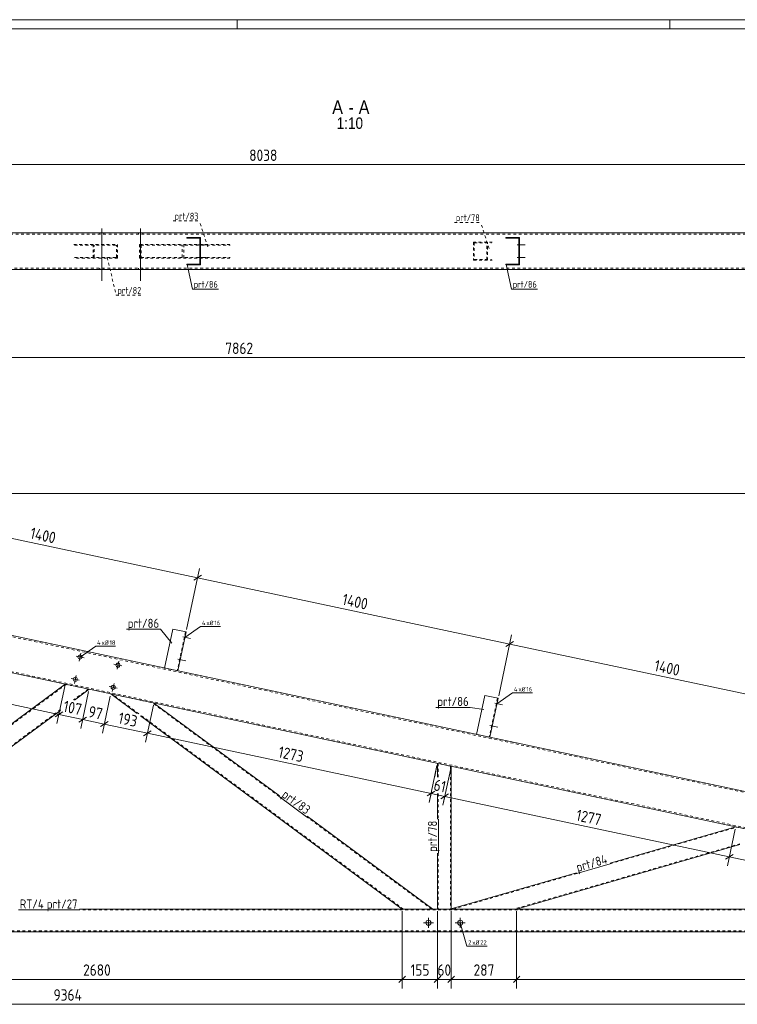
# Model space of a CAD drawing. Header units: millimetres. Extents: x 1 to 1188, y 1 to 840.
# Tile 6 of 7: x 523 to 838, y 408 to 840. Entities that reach past the tile are written whole.
import ezdxf

# ---------------------------------------------------------------- set-up
doc = ezdxf.new("R2010")
doc.units = ezdxf.units.MM
doc.header["$LTSCALE"] = 0.6
doc.linetypes.add('XKITLINE00', pattern=[0])
doc.linetypes.add('XKITLINE02', pattern=[4, 2, -2])
for name, color, linetype, lineweight in [('Bolt', 7, 'Continuous', 0), ('BoltMark', 3, 'Continuous', 0), ('DrawingSheet', 5, 'Continuous', 0), ('OtherObjectType', 1, 'Continuous', 0), ('Part', 2, 'Continuous', 0), ('PartMark', 3, 'Continuous', 0), ('Z-DIMENSIONS', 1, 'Continuous', 0)]:
    doc.layers.add(name, color=color, linetype=linetype, lineweight=lineweight)
doc.styles.add('ARIAL', font='ARIAL.TTF')
doc.styles.add('ISOCPEUR', font='ISOCPEUR.TTF')

msp = doc.modelspace()

# ---------------------------------------------------------------- linework, layer by layer
at = {"layer": 'Bolt', "color": 4, "linetype": 'XKITLINE00', "lineweight": 0}
for p, q in [((558.71, 748.46), (558.71, 725.46)), ((558.71, 748.46), (558.71, 725.46)), ((575.71, 748.46), (575.71, 725.46)), ((575.71, 748.46), (575.71, 725.46)), ((557.81, 746.45), (557.81, 745.95)), ((557.81, 746.45), (557.81, 745.95)), ((559.61, 746.45), (559.61, 745.95)), ((559.61, 746.45), (559.61, 745.95)), ((574.81, 746.45), (574.81, 745.95)), ((574.81, 746.45), (574.81, 745.95)), ((576.61, 746.45), (576.61, 745.95)), ((576.61, 746.45), (576.61, 745.95)), ((600.94, 741.2), (604.49, 741.2)), ((600.94, 741.2), (604.49, 741.2)), ((601.69, 742), (601.99, 742)), ((601.69, 742), (601.99, 742)), ((601.69, 740.4), (601.99, 740.4)), ((601.69, 740.4), (601.99, 740.4)), ((740.94, 741.2), (744.49, 741.2)), ((740.94, 741.2), (744.49, 741.2)), ((741.69, 742), (741.99, 742)), ((741.69, 742), (741.99, 742)), ((741.69, 740.4), (741.99, 740.4)), ((741.69, 740.4), (741.99, 740.4)), ((600.94, 735.7), (604.49, 735.7)), ((600.94, 735.7), (604.49, 735.7)), ((601.69, 736.5), (601.99, 736.5)), ((601.69, 736.5), (601.99, 736.5)), ((601.69, 734.9), (601.99, 734.9)), ((601.69, 734.9), (601.99, 734.9)), ((740.94, 735.7), (744.49, 735.7)), ((740.94, 735.7), (744.49, 735.7)), ((741.69, 736.5), (741.99, 736.5)), ((741.69, 736.5), (741.99, 736.5)), ((741.69, 734.9), (741.99, 734.9)), ((741.69, 734.9), (741.99, 734.9)), ((557.81, 730.95), (557.81, 730.45)), ((557.81, 730.95), (557.81, 730.45)), ((559.61, 730.95), (559.61, 730.45)), ((559.61, 730.95), (559.61, 730.45)), ((574.81, 730.95), (574.81, 730.45)), ((574.81, 730.95), (574.81, 730.45)), ((576.61, 730.95), (576.61, 730.45)), ((576.61, 730.95), (576.61, 730.45)), ((594.15, 569.23), (597.62, 568.49)), ((594.15, 569.23), (597.62, 568.49)), ((594.71, 568.29), (595.01, 568.23)), ((594.71, 568.29), (595.01, 568.23)), ((595.05, 569.86), (595.34, 569.79)), ((595.05, 569.86), (595.34, 569.79)), ((548.73, 558.64), (549.48, 562.16)), ((547.34, 560.77), (550.86, 560.02)), ((563.97, 557.24), (567.49, 556.49)), ((565.36, 555.1), (566.11, 558.62)), ((592.07, 559.45), (595.54, 558.71)), ((592.07, 559.45), (595.54, 558.71)), ((592.64, 558.51), (592.93, 558.45)), ((592.64, 558.51), (592.93, 558.45)), ((592.97, 560.07), (593.26, 560.01)), ((592.97, 560.07), (593.26, 560.01)), ((545.26, 550.99), (548.78, 550.24)), ((546.65, 548.85), (547.4, 552.38)), ((563.28, 545.32), (564.03, 548.84)), ((561.89, 547.45), (565.41, 546.71)), ((731.09, 540.12), (734.56, 539.38)), ((731.09, 540.12), (734.56, 539.38)), ((731.99, 540.75), (732.28, 540.69)), ((731.99, 540.75), (732.28, 540.69)), ((731.66, 539.18), (731.95, 539.12)), ((731.66, 539.18), (731.95, 539.12)), ((729.01, 530.34), (732.48, 529.6)), ((729.01, 530.34), (732.48, 529.6)), ((729.58, 529.4), (729.87, 529.34)), ((729.58, 529.4), (729.87, 529.34)), ((729.91, 530.97), (730.2, 530.9)), ((729.91, 530.97), (730.2, 530.9)), ((702, 441.67), (702, 446.07)), ((716, 441.67), (716, 446.07)), ((699.8, 443.87), (704.2, 443.87)), ((713.8, 443.87), (718.2, 443.87))]:
    msp.add_line(p, q, dxfattribs=at)
for centre, radius in [((549.1, 560.4), 0.9), ((565.73, 556.86), 0.9), ((547.02, 550.61), 0.9), ((563.65, 547.08), 0.9), ((702, 443.87), 1.1), ((716, 443.87), 1.1)]:
    msp.add_circle(centre, radius, dxfattribs=at)
at = {"layer": 'BoltMark', "color": 4, "linetype": 'XKITLINE00', "lineweight": 0}
for p, q in [((595.13, 569.02), (602.01, 573.78)), ((602.01, 573.78), (610.76, 573.78)), ((549.1, 560.4), (555.98, 565.16)), ((555.98, 565.16), (564.74, 565.16)), ((732.07, 539.91), (738.95, 544.68)), ((738.95, 544.68), (747.71, 544.68)), ((716, 443.87), (718.85, 433.58)), ((718.85, 433.58), (727.78, 433.58))]:
    msp.add_line(p, q, dxfattribs=at)
at = {"layer": 'DrawingSheet', "color": 2, "linetype": 'XKITLINE00', "lineweight": 0}
for p, q in [((1188, 840), (1, 840)), ((618, 836), (618, 840)), ((808, 836), (808, 840))]:
    msp.add_line(p, q, dxfattribs=at)
at = {"layer": 'DrawingSheet', "color": 3, "linetype": 'XKITLINE00', "lineweight": 0}
msp.add_line((1184, 836), (5, 836), dxfattribs=at)
at = {"layer": 'Part', "color": 2, "linetype": 'XKITLINE00', "lineweight": 0}
for p, q in [((227.49, 746.45), (1031.28, 746.45)), ((595.99, 744.15), (595.99, 744.45)), ((595.99, 744.45), (601.99, 744.45)), ((601.69, 744.15), (595.99, 744.15)), ((601.69, 732.75), (601.69, 744.15)), ((601.99, 744.45), (601.99, 732.45)), ((735.99, 744.15), (735.99, 744.45)), ((735.99, 744.45), (741.99, 744.45)), ((741.69, 744.15), (735.99, 744.15)), ((741.69, 732.75), (741.69, 744.15)), ((741.99, 744.45), (741.99, 732.45)), ((227.49, 730.45), (1031.28, 730.45)), ((595.99, 732.45), (595.99, 732.75)), ((595.99, 732.75), (601.69, 732.75)), ((601.99, 732.45), (595.99, 732.45)), ((735.99, 732.45), (735.99, 732.75)), ((735.99, 732.75), (741.69, 732.75)), ((741.99, 732.45), (735.99, 732.45)), ((995.97, 452.13), (222.42, 616.55)), ((1011.97, 465.09), (368.06, 601.95)), ((589.83, 572.7), (586.19, 555.59)), ((595.69, 571.46), (589.83, 572.7)), ((592.06, 554.34), (595.69, 571.46)), ((542.64, 548.49), (481.84, 503.62)), ((553.1, 546.26), (546.69, 541.53)), ((574.16, 535.7), (562.58, 544.25)), ((636.7, 499.49), (581.5, 540.23)), ((726.77, 543.6), (723.13, 526.48)), ((732.64, 542.35), (726.77, 543.6)), ((729, 525.23), (732.64, 542.35)), ((540.46, 536.93), (422.48, 449.87)), ((690.46, 449.87), (575.62, 534.63)), ((705.97, 513.77), (705.97, 507.72)), ((711.97, 512.49), (711.97, 449.87)), ((705.97, 500.57), (705.97, 489.3)), ((703.93, 449.87), (648.73, 490.61)), ((836.85, 485.95), (781.71, 470.03)), ((838.68, 478.15), (740.71, 449.87)), ((705.97, 474.35), (705.97, 449.87)), ((767.01, 465.79), (711.97, 449.9)), ((995.47, 449.87), (548.89, 449.87)), ((995.47, 439.87), (75.5, 439.87))]:
    msp.add_line(p, q, dxfattribs=at)
at = {"layer": 'Part', "color": 7, "linetype": 'XKITLINE02', "lineweight": 0}
for p, q in [((1030.88, 745.95), (227.49, 745.95)), ((546.35, 741.45), (565.56, 741.45)), ((546.75, 741.15), (565.16, 741.15)), ((554.86, 735.45), (554.86, 741.45)), ((555.27, 735.75), (555.27, 741.15)), ((565.16, 735.75), (565.16, 741.15)), ((565.56, 735.45), (565.56, 741.45)), ((575.25, 741.45), (615.73, 741.45)), ((575.25, 741.45), (575.25, 735.45)), ((575.97, 741.15), (615, 741.15)), ((575.97, 741.15), (575.97, 735.75)), ((593.87, 735.75), (593.87, 741.15)), ((594.59, 735.45), (594.59, 741.45)), ((730.02, 742.45), (721.85, 742.45)), ((721.85, 742.45), (721.85, 734.45)), ((722.15, 742.15), (729.71, 742.15)), ((722.15, 742.15), (722.15, 734.75)), ((727.67, 734.75), (727.67, 742.15)), ((727.98, 734.45), (727.98, 742.45)), ((565.56, 735.45), (546.35, 735.45)), ((546.75, 735.75), (565.16, 735.75)), ((575.25, 735.45), (615.73, 735.45)), ((575.97, 735.75), (615, 735.75)), ((721.85, 734.45), (730.02, 734.45)), ((722.15, 734.75), (729.71, 734.75)), ((227.49, 730.95), (1030.88, 730.95)), ((1011.47, 464.68), (225.64, 631.71)), ((996.47, 452.54), (222.53, 617.04)), ((595.4, 571.52), (591.76, 554.4)), ((586.19, 555.59), (592.06, 554.34)), ((586.19, 555.59), (586.19, 555.59)), ((586.19, 555.59), (586.19, 555.59)), ((586.19, 555.59), (586.19, 555.59)), ((586.19, 555.59), (586.19, 555.59)), ((592.06, 554.34), (592.06, 554.34)), ((592.06, 554.34), (592.06, 554.34)), ((543.03, 548.4), (482.02, 503.38)), ((542.64, 548.49), (553.1, 546.26)), ((552.71, 546.35), (546.3, 541.62)), ((562.58, 544.25), (581.5, 540.23)), ((574.87, 535.55), (563.29, 544.1)), ((636.52, 499.25), (580.79, 540.38)), ((732.34, 542.41), (728.7, 525.29)), ((540.55, 537.38), (421.98, 449.87)), ((690.97, 449.87), (575.69, 534.95)), ((723.13, 526.48), (729, 525.23)), ((723.13, 526.48), (723.13, 526.48)), ((723.13, 526.48), (723.13, 526.48)), ((723.13, 526.48), (723.13, 526.48)), ((723.13, 526.48), (723.13, 526.48)), ((729, 525.23), (729, 525.23)), ((729, 525.23), (729, 525.23)), ((711.97, 512.49), (705.97, 513.77)), ((706.27, 513.71), (706.27, 507.66)), ((711.67, 512.56), (711.67, 449.87)), ((706.27, 500.5), (706.27, 489.3)), ((703.43, 449.87), (648.55, 490.37)), ((781.79, 469.74), (837.47, 485.82)), ((836.85, 485.95), (853.46, 482.42)), ((838.75, 478.49), (739.63, 449.87)), ((706.27, 474.35), (706.27, 449.87)), ((712.95, 449.87), (767.1, 465.5)), ((548.89, 449.47), (522.08, 449.47)), ((995.47, 449.47), (548.89, 449.47)), ((703.93, 449.87), (690.46, 449.87)), ((711.97, 449.87), (705.97, 449.87)), ((711.87, 449.87), (711.97, 449.9)), ((740.71, 449.87), (711.87, 449.87)), ((995.47, 440.27), (75.5, 440.27))]:
    msp.add_line(p, q, dxfattribs=at)
at = {"layer": 'PartMark', "color": 7, "linetype": 'XKITLINE02', "lineweight": 0}
for p, q in [((590.02, 751.71), (601.54, 751.71)), ((605.16, 740.29), (601.54, 751.71)), ((713.46, 751.05), (724.97, 751.05)), ((728.6, 739.62), (724.97, 751.05)), ((561.08, 735.72), (564.96, 719.13)), ((564.96, 719.13), (576.47, 719.13))]:
    msp.add_line(p, q, dxfattribs=at)
at = {"layer": 'PartMark', "color": 7, "linetype": 'XKITLINE00', "lineweight": 0}
for p, q in [((596.1, 732.63), (598.43, 721.83)), ((736.1, 732.63), (738.43, 721.83)), ((598.43, 721.83), (609.94, 721.83)), ((738.43, 721.83), (749.94, 721.83)), ((569.43, 572.6), (584.38, 572.6)), ((589.38, 566.54), (584.38, 572.6)), ((705.31, 538.33), (720.26, 538.33)), ((726.33, 537.43), (720.26, 538.33)), ((636.46, 499.17), (648.49, 490.29)), ((706.37, 474.35), (706.37, 489.3)), ((767.12, 465.41), (781.82, 469.65)), ((522.08, 449.47), (548.89, 449.47))]:
    msp.add_line(p, q, dxfattribs=at)
at = {"layer": 'Z-DIMENSIONS', "color": 7, "linetype": 'XKITLINE00', "lineweight": 0}
for p, q in [((227.49, 776.43), (1031.28, 776.43)), ((225.78, 691.75), (1011.97, 691.75)), ((226.75, 632.2), (1137.73, 632.2)), ((463.77, 624.22), (600.72, 595.17)), ((595.9, 572.43), (601.57, 599.19)), ((595.9, 572.43), (601.57, 599.19)), ((602.4, 596.26), (599.05, 594.08)), ((602.4, 596.26), (599.05, 594.08)), ((600.72, 595.17), (737.68, 566.13)), ((732.84, 543.33), (738.53, 570.14)), ((732.84, 543.33), (738.53, 570.14)), ((739.36, 567.22), (736, 565.04)), ((739.36, 567.22), (736, 565.04)), ((737.68, 566.13), (874.63, 537.09)), ((404.15, 564.02), (539.82, 535.22)), ((542.43, 547.51), (538.99, 531.31)), ((542.43, 547.51), (538.99, 531.31)), ((552.89, 545.29), (549.45, 529.09)), ((552.89, 545.29), (549.45, 529.09)), ((562.37, 543.27), (558.93, 527.08)), ((562.37, 543.27), (558.93, 527.08)), ((541.5, 536.31), (538.15, 534.13)), ((540.53, 535.68), (538.15, 534.13)), ((581.29, 539.25), (577.86, 523.06)), ((581.29, 539.25), (577.86, 523.06)), ((539.82, 535.22), (550.28, 533)), ((551.96, 534.09), (548.61, 531.91)), ((551.28, 533.65), (548.61, 531.91)), ((550.28, 533), (559.76, 530.99)), ((561.44, 532.08), (558.09, 529.9)), ((561.44, 532.08), (558.09, 529.9)), ((559.76, 530.99), (578.69, 526.97)), ((580.36, 528.06), (577.01, 525.88)), ((580.36, 528.06), (577.01, 525.88)), ((578.69, 526.97), (703.17, 500.55)), ((705.77, 512.79), (702.34, 496.64)), ((705.77, 512.79), (704.75, 507.99)), ((711.77, 511.52), (708.34, 495.36)), ((711.77, 511.52), (710.75, 506.71)), ((704.84, 501.64), (701.49, 499.46)), ((703.29, 501.14), (702.34, 496.64)), ((703.88, 501.01), (701.49, 499.46)), ((703.17, 500.55), (709.17, 499.28)), ((710.84, 500.37), (707.49, 498.19)), ((710.84, 500.37), (707.49, 498.19)), ((709.29, 499.86), (708.34, 495.36)), ((709.17, 499.28), (834.05, 472.77)), ((836.64, 484.97), (833.22, 468.86)), ((836.64, 484.97), (833.22, 468.86)), ((835.73, 473.86), (832.38, 471.68)), ((835.73, 473.86), (832.38, 471.68)), ((834.05, 472.77), (850.67, 469.24)), ((690.46, 448.87), (690.46, 415)), ((690.46, 448.87), (690.46, 415)), ((705.97, 448.87), (705.97, 415)), ((705.97, 448.87), (705.97, 426.6)), ((711.97, 448.87), (711.97, 415)), ((711.97, 448.87), (711.97, 426.6)), ((740.71, 448.87), (740.71, 415)), ((740.71, 448.87), (740.71, 415)), ((422.48, 419), (690.46, 419)), ((691.88, 420.41), (689.05, 417.58)), ((691.88, 420.41), (689.05, 417.58)), ((690.46, 419), (705.97, 419)), ((707.39, 420.41), (704.56, 417.58)), ((706.57, 419.6), (704.56, 417.58)), ((705.97, 419.6), (705.97, 415)), ((705.97, 419), (711.97, 419)), ((713.39, 420.41), (710.56, 417.58)), ((712.57, 419.6), (710.56, 417.58)), ((711.97, 419.6), (711.97, 415)), ((711.97, 419), (740.71, 419)), ((713.39, 420.41), (712.98, 420.01)), ((742.13, 420.41), (739.3, 417.58)), ((742.13, 420.41), (739.3, 417.58)), ((740.71, 419), (995.97, 419)), ((75.5, 408.07), (1011.94, 408.07))]:
    msp.add_line(p, q, dxfattribs=at)
at = {"layer": 'Z-DIMENSIONS', "color": 3}
for p in [(600.72, 595.17), (600.72, 595.17), (737.68, 566.13), (737.68, 566.13), (539.82, 535.22), (539.82, 535.22), (550.28, 533), (550.28, 533), (559.76, 530.99), (559.76, 530.99), (578.69, 526.97), (578.69, 526.97), (703.17, 500.55), (703.17, 500.55), (709.17, 499.28), (709.17, 499.28), (834.05, 472.77), (834.05, 472.77), (690.46, 419), (690.46, 419), (705.97, 419), (705.97, 419), (711.97, 419), (711.97, 419), (740.71, 419), (740.71, 419)]:
    msp.add_point(p, dxfattribs=at)

# ---------------------------------------------------------------- texts
at = {"layer": 'BoltMark', "color": 4, "style": 'ISOCPEUR', "width": 0.85}
for s, p in [('4', (602.61, 574.38)), ('xØ', (604.58, 574.38)), ('16', (608.1, 574.38)), ('4', (556.58, 565.76)), ('xØ', (558.56, 565.76)), ('18', (562.08, 565.76)), ('4', (739.55, 545.28)), ('xØ', (741.52, 545.28)), ('16', (745.04, 545.28)), ('xØ', (721.25, 434.18)), ('2', (719.45, 434.18)), ('22', (724.77, 434.18))]:
    msp.add_text(s, height=2, dxfattribs=at).set_placement(p)
at = {"layer": 'OtherObjectType', "color": 6, "style": 'ARIAL', "width": 0.85}
for s, height, p in [('A', 6, (659.77, 798.61)), ('A', 6, (671.38, 798.61)), ('-', 6, (666.91, 798.61)), ('1:10', 5, (661.75, 792.11))]:
    msp.add_text(s, height=height, dxfattribs=at).set_placement(p)
at = {"layer": 'PartMark', "color": 3, "style": 'ISOCPEUR', "width": 0.85}
for s, height, p in [('prt/83', 3, (590.62, 752.31)), ('prt/78', 3, (714.06, 751.65)), ('prt/86', 3, (599.03, 722.43)), ('prt/86', 3, (739.03, 722.43)), ('prt/82', 3, (565.56, 719.73)), ('prt/86', 4, (570.03, 573.2)), ('prt/86', 4, (705.91, 538.93)), ('prt/27', 4, (534.54, 450.07))]:
    msp.add_text(s, height=height, dxfattribs=at).set_placement(p)
for s, rotation, p in [('prt/83', -36.4287, (637.3, 499.29)), ('prt/78', 90.0002, (705.77, 474.95)), ('prt/84', 16.1058, (767.53, 466.15))]:
    msp.add_text(s, height=4, rotation=rotation, dxfattribs=at).set_placement(p)
at = {"layer": 'PartMark', "color": 1, "style": 'ISOCPEUR', "width": 0.85}
msp.add_text('RT/4', height=4, dxfattribs=at).set_placement((522.68, 450.07))
at = {"layer": 'Z-DIMENSIONS', "color": 3, "style": 'ISOCPEUR', "width": 0.85}
for s, p in [('8038', (623.37, 778.03)), ('7862', (612.86, 693.35)), ('2680', (550.46, 420.6)), ('155', (694.14, 420.6)), ('60', (705.97, 420.6)), ('287', (721.83, 420.6)), ('9364', (537.49, 409.67))]:
    msp.add_text(s, height=5, dxfattribs=at).set_placement(p)
for s, rotation, p in [('1400', -11.9748, (526.9, 612.47)), ('1400', -11.9748, (663.86, 583.42)), ('1400', -11.9748, (800.81, 554.38)), ('107', -11.9863, (541.39, 536.52)), ('97', -11.9863, (552.41, 534.18)), ('193', -11.9863, (565.56, 531.39)), ('1273', -11.9863, (635.79, 516.49)), ('61', -11.9863, (703.98, 502.01)), ('1277', -11.9863, (766.48, 488.75))]:
    msp.add_text(s, height=5, rotation=rotation, dxfattribs=at).set_placement(p)

doc.saveas('drawing.dxf')
